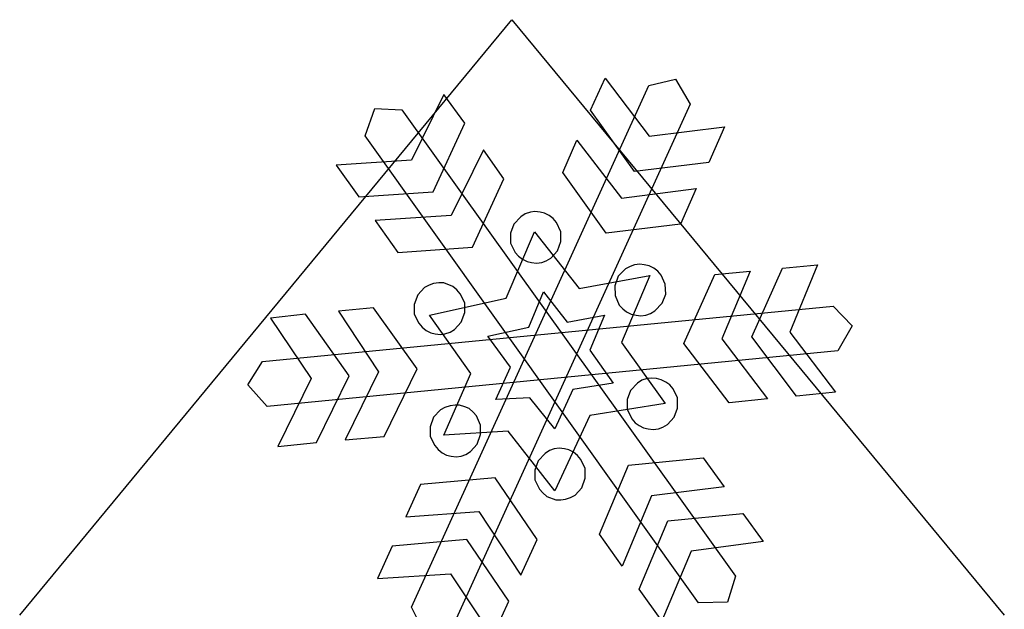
# Model space of a CAD drawing. Extents: x 0 to 30.2, y 0 to 36.3.
# Tile 2 of 2: x 0.1 to 30.1, y 18.4 to 36.3. Entities that reach past the tile are written whole.
import ezdxf

# ---------------------------------------------------------------- set-up
doc = ezdxf.new("R2010")
doc.units = 0
doc.layers.add('CK_LEVEL_1', color=7, linetype='CONTINUOUS')

msp = doc.modelspace()

# ---------------------------------------------------------------- linework, layer by layer
at = {"layer": 'CK_LEVEL_1', "color": 2, "linetype": 'CONTINUOUS'}
for p, q in [((0.086362, 18.170666), (15.096161, 36.341331)), ((15.096161, 36.341331), (30.123232, 18.170666)), ((17.497038, 33.577732), (17.946123, 34.562263)), ((17.946123, 34.562263), (19.293377, 32.783195)), ((12.038929, 18.412479), (19.276104, 34.337723)), ((19.276106, 34.337723), (20.087914, 34.527721)), ((20.087912, 34.527718), (20.536997, 33.767727)), ((13.023461, 34.061359), (12.038929, 32.057751)), ((13.662544, 33.180462), (13.023461, 34.061359)), ((20.536997, 33.767727), (13.299821, 17.842487)), ((10.622585, 32.800468), (10.916217, 33.629547)), ((10.916217, 33.629547), (11.745296, 33.595001)), ((11.745297, 33.595001), (21.918797, 19.362465)), ((18.844292, 31.712301), (17.497038, 33.577732)), ((12.695284, 31.09049), (13.662544, 33.180462)), ((19.293377, 32.783195), (21.590618, 33.076828)), ((21.590618, 33.076828), (21.106989, 31.988661)), ((20.796083, 18.550659), (10.622584, 32.800468)), ((16.650684, 31.677755), (17.082497, 32.662289)), ((17.082499, 32.662289), (18.447025, 30.900494)), ((14.232536, 32.368656), (13.248004, 30.365047)), ((14.854346, 31.487759), (14.232536, 32.368656)), ((12.038929, 32.057751), (9.741687, 31.902298)), ((9.741687, 31.9023), (10.432587, 30.93504)), ((21.106989, 31.988661), (18.844292, 31.712301)), ((17.980667, 29.829599), (16.650684, 31.677757)), ((13.904359, 29.397787), (14.854346, 31.487759)), ((10.432587, 30.93504), (12.695284, 31.090492)), ((18.447025, 30.900494), (20.726994, 31.194126)), ((20.726994, 31.194126), (20.243364, 30.105959)), ((13.248004, 30.365047), (10.933489, 30.209595)), ((15.510701, 30.416864), (15.372521, 30.330502)), ((15.666153, 30.468681), (15.510701, 30.416862)), ((15.804333, 30.485954), (15.666153, 30.468681)), ((15.959786, 30.468681), (15.804334, 30.485954)), ((16.097965, 30.434137), (15.959785, 30.468683)), ((16.236147, 30.365047), (16.097967, 30.434137)), ((16.357054, 30.278685), (16.236147, 30.365047)), ((10.933489, 30.209595), (11.624389, 29.242334)), ((15.165251, 30.105959), (15.061616, 29.829599)), ((15.372521, 30.330502), (15.165252, 30.105959)), ((16.460688, 30.157778), (16.357052, 30.278685)), ((16.598867, 29.864143), (16.460688, 30.157776)), ((20.243364, 30.105959), (17.980669, 29.829599)), ((14.923436, 27.843262), (15.787061, 29.864143)), ((15.061616, 29.829599), (15.061616, 29.518694)), ((15.787061, 29.864143), (17.151588, 28.136894)), ((16.598867, 29.570513), (16.598867, 29.864145)), ((15.061616, 29.518694), (15.199796, 29.242334)), ((16.495234, 29.294151), (16.598869, 29.570511)), ((11.624389, 29.242334), (13.904359, 29.397787)), ((15.199796, 29.242334), (15.303431, 29.121428)), ((16.287964, 29.069609), (16.495234, 29.294151)), ((15.303431, 29.121428), (15.424337, 29.035065)), ((15.424338, 29.035065), (15.562518, 28.965975)), ((15.562518, 28.965975), (15.700698, 28.931429)), ((15.700698, 28.931431), (15.856151, 28.914158)), ((15.856151, 28.914158), (16.011602, 28.931431)), ((16.011602, 28.931431), (16.149782, 28.983248)), ((16.149782, 28.983248), (16.287962, 29.069611)), ((18.844292, 28.862341), (18.706112, 28.810522)), ((18.999744, 28.879612), (18.844292, 28.862339)), ((19.137924, 28.862341), (18.999744, 28.879614)), ((19.293377, 28.827795), (19.137924, 28.862341)), ((23.352413, 28.758705), (24.423307, 28.862341)), ((24.423307, 28.862341), (23.576956, 26.806913)), ((18.567932, 28.741432), (18.34339, 28.51689)), ((18.706112, 28.810522), (18.567932, 28.741432)), ((19.431557, 28.758705), (19.293377, 28.827795)), ((19.552465, 28.672342), (19.431557, 28.758705)), ((19.656099, 28.551435), (19.552464, 28.672342)), ((19.777006, 28.275076), (19.656099, 28.551435)), ((20.346998, 26.461464), (21.296986, 28.568708)), ((21.296988, 28.568707), (22.367882, 28.672342)), ((22.367882, 28.672342), (21.504257, 26.599644)), ((22.419699, 26.668734), (23.352413, 28.758705)), ((12.574377, 28.24053), (12.436197, 28.17144)), ((12.712556, 28.292347), (12.574377, 28.24053)), ((12.868009, 28.30962), (12.712556, 28.292347)), ((13.023461, 28.30962), (12.86801, 28.30962)), ((13.299821, 28.205984), (13.023461, 28.30962)), ((17.151588, 28.136894), (19.31065, 28.534161)), ((18.34339, 28.51689), (18.239754, 28.223257)), ((19.31065, 28.534163), (18.447025, 26.496008)), ((19.794279, 27.96417), (19.777006, 28.275076)), ((12.228927, 27.946898), (12.125292, 27.653265)), ((12.436197, 28.17144), (12.228928, 27.946898)), ((13.420729, 28.10235), (13.299821, 28.205986)), ((13.524364, 27.981441), (13.42073, 28.10235)), ((13.662544, 27.705082), (13.524364, 27.981441)), ((15.614336, 26.962364), (16.063421, 28.033258)), ((16.063421, 28.03326), (16.788866, 27.117819)), ((18.239756, 28.223257), (18.257029, 27.929625)), ((19.690645, 27.687811), (19.794281, 27.96417)), ((12.125292, 27.653265), (12.125292, 27.359632)), ((12.591649, 27.325087), (14.923436, 27.843262)), ((13.662544, 27.411449), (13.662544, 27.705082)), ((18.257027, 27.929625), (18.377935, 27.635992)), ((18.377935, 27.635992), (18.481571, 27.515085)), ((19.466103, 27.463266), (19.690645, 27.687809)), ((7.496263, 25.908743), (24.906939, 27.601446)), ((8.808973, 27.359632), (7.738078, 27.238726)), ((10.138955, 25.476931), (8.808973, 27.359632)), ((10.881672, 27.549629), (9.810777, 27.445993)), ((9.810777, 27.445995), (11.037124, 25.597837)), ((12.211654, 25.6842), (10.881672, 27.549631)), ((12.125292, 27.359632), (12.263472, 27.083273)), ((13.558909, 27.117819), (13.662544, 27.411451)), ((18.481569, 27.515085), (18.602476, 27.428722)), ((18.602476, 27.428722), (18.740656, 27.359632)), ((18.740658, 27.359632), (18.896111, 27.325087)), ((19.189741, 27.325087), (19.327921, 27.376905)), ((19.327923, 27.376905), (19.466103, 27.463268)), ((24.906939, 27.601446), (25.476933, 26.99691)), ((7.738078, 27.238726), (8.981698, 25.390568)), ((12.263472, 27.083273), (12.367106, 26.962364)), ((13.852541, 25.546021), (12.591649, 27.325089)), ((13.351639, 26.893274), (13.558908, 27.117817)), ((16.788864, 27.117819), (17.928848, 27.325089)), ((17.92885, 27.325087), (17.479765, 26.254192)), ((18.896111, 27.325087), (19.03429, 27.307814)), ((19.03429, 27.307816), (19.189743, 27.325089)), ((12.367107, 26.962364), (12.488014, 26.858728)), ((12.488014, 26.85873), (12.626194, 26.78964)), ((12.626194, 26.78964), (12.764374, 26.755095)), ((12.764374, 26.755095), (12.919826, 26.737822)), ((12.919826, 26.737823), (13.058005, 26.755096)), ((13.058006, 26.755095), (13.213459, 26.806913)), ((13.213459, 26.806913), (13.351639, 26.893276)), ((14.370716, 26.686005), (15.614336, 26.962364)), ((23.576956, 26.806913), (24.976028, 24.976028)), ((25.476931, 26.99691), (25.045118, 26.236919)), ((15.061616, 25.736017), (14.370716, 26.686005)), ((18.447025, 26.496008), (19.777008, 24.630577)), ((21.7288, 24.647852), (20.347, 26.461464)), ((21.504257, 26.599644), (22.90333, 24.768759)), ((23.784225, 24.855122), (22.419699, 26.668734)), ((25.045118, 26.236919), (7.634443, 24.544216)), ((17.479765, 26.254192), (18.187939, 25.252388)), ((7.047178, 25.200571), (7.496263, 25.908743)), ((11.037124, 25.597837), (10.018046, 23.525139)), ((11.209849, 23.628773), (12.211655, 25.6842)), ((13.023461, 23.663319), (13.852541, 25.546021)), ((14.612531, 24.751486), (15.061616, 25.736017)), ((8.981698, 25.390568), (7.96262, 23.317869)), ((9.13715, 23.438776), (10.138955, 25.476931)), ((18.187939, 25.252388), (16.96159, 25.062391)), ((18.930655, 25.252388), (18.723385, 25.027845)), ((19.068834, 25.338751), (18.930655, 25.252388)), ((19.224287, 25.390568), (19.068834, 25.338751)), ((19.362467, 25.407841), (19.224287, 25.390568)), ((19.51792, 25.390568), (19.362467, 25.407841)), ((19.656099, 25.356024), (19.51792, 25.39057)), ((19.794279, 25.286934), (19.656099, 25.356024)), ((19.915188, 25.200571), (19.794281, 25.286934)), ((7.634443, 24.544216), (7.047178, 25.200571)), ((16.96159, 25.062391), (16.408871, 23.853317)), ((18.723385, 25.027845), (18.619749, 24.751486)), ((20.018822, 25.079662), (19.915186, 25.200571)), ((20.157001, 24.803303), (20.018822, 25.079662)), ((24.976028, 24.976028), (23.784225, 24.855122)), ((15.648881, 24.803303), (14.612531, 24.751486)), ((16.408871, 23.853315), (15.648882, 24.803303)), ((19.777006, 24.630577), (17.479765, 24.267855)), ((18.619749, 24.751486), (18.619749, 24.457853)), ((20.157001, 24.492397), (20.157001, 24.803303)), ((22.90333, 24.768759), (21.7288, 24.647852)), ((12.919826, 24.44058), (12.712556, 24.216038)), ((13.058006, 24.50967), (12.919827, 24.44058)), ((13.213459, 24.561487), (13.058006, 24.50967)), ((13.368911, 24.57876), (13.213459, 24.561487)), ((13.507091, 24.57876), (13.368911, 24.57876)), ((13.662544, 24.526943), (13.507092, 24.578762)), ((13.800724, 24.475126), (13.662544, 24.526943)), ((13.921631, 24.37149), (13.800724, 24.475126)), ((14.025266, 24.250584), (13.921631, 24.371492)), ((18.619749, 24.457853), (18.757929, 24.164221)), ((20.053368, 24.216038), (20.157003, 24.492397)), ((12.712556, 24.216038), (12.608922, 23.922405)), ((14.146174, 23.974222), (14.025267, 24.250582)), ((17.479765, 24.267857), (16.408871, 21.970615)), ((18.757931, 24.164221), (18.861567, 24.043312)), ((18.861565, 24.043312), (18.982471, 23.956949)), ((19.846098, 23.991495), (20.053368, 24.216038)), ((12.608922, 23.922405), (12.608922, 23.628773)), ((14.992526, 23.784225), (13.023461, 23.663317)), ((14.146174, 23.680592), (14.146174, 23.974224)), ((16.408871, 21.970613), (14.992527, 23.784225)), ((18.982471, 23.956951), (19.120651, 23.887861)), ((19.120651, 23.887861), (19.258831, 23.853315)), ((19.258833, 23.853315), (19.414286, 23.836042)), ((19.414286, 23.836042), (19.569738, 23.853315)), ((19.569736, 23.853315), (19.707916, 23.905132)), ((19.707916, 23.905132), (19.846096, 23.991495)), ((7.96262, 23.317869), (9.13715, 23.438776)), ((10.018047, 23.525139), (11.209849, 23.628773)), ((12.608922, 23.628773), (12.747101, 23.352413)), ((14.042539, 23.386959), (14.146173, 23.680592)), ((12.747101, 23.352413), (12.850736, 23.231504)), ((12.850736, 23.231506), (12.971643, 23.127871)), ((13.697089, 23.076054), (13.835269, 23.162416)), ((13.835269, 23.162416), (14.042539, 23.386959)), ((16.253418, 23.19696), (16.115238, 23.110598)), ((16.391598, 23.248779), (16.253418, 23.19696)), ((16.54705, 23.26605), (16.391598, 23.248777)), ((16.702503, 23.248779), (16.54705, 23.266052)), ((16.840683, 23.214233), (16.702503, 23.248779)), ((16.978863, 23.145144), (16.840683, 23.214233)), ((17.09977, 23.04151), (16.978863, 23.145145)), ((12.971644, 23.127871), (13.109824, 23.058781)), ((13.109824, 23.058781), (13.248004, 23.024235)), ((13.248004, 23.024237), (13.403456, 23.006964)), ((13.403456, 23.006964), (13.558908, 23.024237)), ((13.558909, 23.024237), (13.697089, 23.076056)), ((15.907968, 22.886057), (15.804333, 22.592424)), ((16.115238, 23.1106), (15.907969, 22.886057)), ((17.203405, 22.920601), (17.09977, 23.04151)), ((17.341585, 22.644241), (17.203405, 22.920601)), ((18.654295, 22.747875), (20.934263, 22.972418)), ((20.934263, 22.97242), (21.573347, 22.091522)), ((15.804333, 22.592424), (15.804333, 22.298792)), ((17.341585, 22.350609), (17.341585, 22.644241)), ((17.773397, 20.640633), (18.654295, 22.747877)), ((14.595258, 22.367882), (12.315289, 22.160612)), ((15.873423, 20.48518), (14.595258, 22.367882)), ((15.804333, 22.298792), (15.942513, 22.022432)), ((17.237949, 22.056976), (17.341585, 22.350609)), ((12.315289, 22.16061), (11.866203, 21.176079)), ((15.942513, 22.02243), (16.046148, 21.901524)), ((17.03068, 21.832434), (17.237949, 22.056976)), ((21.573347, 22.09152), (19.362467, 21.815161)), ((16.046148, 21.901524), (16.167057, 21.797888)), ((16.167055, 21.79789), (16.443415, 21.694254)), ((16.443415, 21.694254), (16.598867, 21.694254)), ((16.598867, 21.694254), (16.737047, 21.711527)), ((16.737047, 21.711527), (16.8925, 21.763346)), ((16.8925, 21.763344), (17.03068, 21.832434)), ((19.362467, 21.815161), (18.464296, 19.673372)), ((11.866204, 21.176079), (14.094357, 21.331532)), ((14.094356, 21.331532), (15.37252, 19.397011)), ((18.982471, 18.9652), (19.863369, 21.055172)), ((19.863371, 21.055172), (22.143339, 21.279715)), ((22.143339, 21.279715), (22.76515, 20.41609)), ((13.731634, 20.48518), (11.451664, 20.27791)), ((15.009798, 18.602476), (13.731634, 20.485178)), ((15.372521, 19.397013), (15.873424, 20.48518)), ((18.464296, 19.673372), (17.773397, 20.640633)), ((11.451664, 20.277908), (11.002579, 19.293377)), ((22.765148, 20.416088), (20.571541, 20.122456)), ((20.571543, 20.122458), (19.673372, 17.99794)), ((11.002579, 19.293377), (13.230731, 19.431557)), ((13.230731, 19.431557), (14.508896, 17.514309)), ((21.918797, 19.362467), (21.676983, 18.567932)), ((19.673372, 17.99794), (18.982471, 18.9652)), ((12.418924, 17.669764), (12.038929, 18.412481)), ((14.508896, 17.514311), (15.009798, 18.602478)), ((21.676983, 18.567932), (20.796085, 18.550659))]:
    msp.add_line(p, q, dxfattribs=at)

doc.saveas('drawing.dxf')
